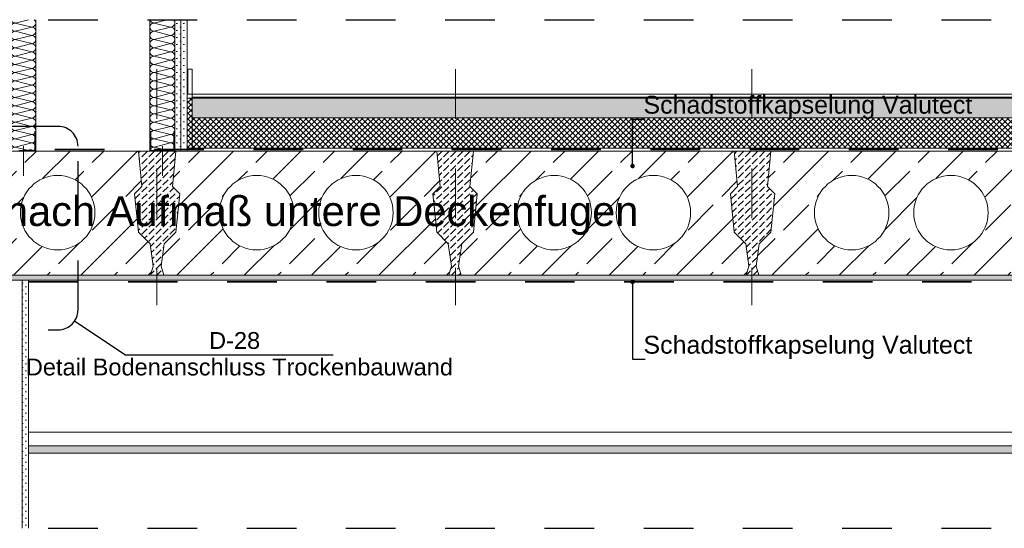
# Model space of a CAD drawing. Header units: metres. Extents: x 39.6 to 62.6, y -3.3 to 8.
# Tile 19 of 48: x 44.4 to 46.4, y 2.5 to 3.5. Entities that reach past the tile are written whole.
import ezdxf

# ---------------------------------------------------------------- set-up
doc = ezdxf.new("R2010")
doc.units = ezdxf.units.M
doc.header["$MEASUREMENT"] = 0
for name, pattern in [('Achse', [0.08, 0.04, -0.02, 0, -0.02]), ('Punktlinie eng', [0.015, 0.005, -0.01]), ('Schnittlinie', [0.12, 0.06, -0.03, 0, -0.03]), ('Strichlinie eng', [0.046, 0.03, -0.016])]:
    doc.linetypes.add(name, pattern=pattern)
for name, color, linetype in [('152 - Bemaßung_ Beschriftung.Ausbau', 7, 'Continuous'), ('208 - Marker.Detail', 7, 'Continuous'), ('301 - Elemente.Linie', 7, 'Continuous'), ('302 - Elemente.Schraffur', 7, 'Continuous'), ('603 - Struktur.Bodenplatte_ Decke Roh', 7, 'Continuous'), ('605 - Struktur.Wand Innen', 7, 'Continuous'), ('650 - Abdeckung.Fußboden Aufbau', 7, 'Continuous'), ('660 - Unterkonstruktion.Trockenbau', 7, 'Continuous'), ('Neubau_606 - Struktur.Wand Innen Ausbau', 7, 'Continuous'), ('Neubau_651 - Abdeckung.Decke abgehängt_ bekleidet', 7, 'Continuous'), ('Neubau_660 - Unterkonstruktion.Trockenbau', 7, 'Continuous'), ('Neubau_802 - HKLSE.Sanitär', 7, 'Continuous')]:
    doc.layers.add(name, color=color, linetype=linetype)
doc.styles.add('ERSTELLTER_STIL_1', font='txt')
doc.dimstyles.new('ERSTELLTER_STIL__1', dxfattribs={"dimtxt": 0.18, "dimasz": 0.01824, "dimexe": 0.18, "dimexo": 0.0625, "dimgap": 0, "dimtad": 0, "dimtih": 1, "dimtoh": 1, "dimdec": 4, "dimzin": 0, "dimdsep": 46, "dimcen": 0.09, "dimadec": 0, "dimazin": 0, "dimtfac": 1, "dimtdec": 4, "dimtmove": 0, "dimatfit": 3, "dimldrblk": 'ARROWHEAD_11', "dimfxl": 1, "dimtolj": 1, "dimtzin": 0, "dimarcsym": 0})
pattern_1 = [(45, (0, 0), (-0.0056568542, 0.0056568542), []), (135, (0, 0), (0.0056568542, 0.0056568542), [])]
pattern_2 = [(45, (0, 0), (-0.0070710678, 0.0070710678), [0, -0.01])]
pattern_3 = [(45, (0, 0), (-0.014142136, 0.014142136), [0.015, -0.005]), (45, (5e-18, 0.014142), (-0.014142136, 0.014142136), [0.015, -0.005])]

# ---------------------------------------------------------------- blocks, each defined once
blk = doc.blocks.new('*X32')
at = {"layer": 'Neubau_606 - Struktur.Wand Innen Ausbau', "color": 1, "linetype": 'Continuous', "lineweight": 5}
for p, q in [((44.67, 3.515), (44.6433, 3.5083)), ((44.6767, 3.5), (44.6433, 3.5083)), ((44.6767, 3.5), (44.6433, 3.4917)), ((44.6767, 3.4833), (44.6433, 3.4917)), ((44.6767, 3.4833), (44.6433, 3.475)), ((44.6767, 3.4667), (44.6433, 3.475)), ((44.6767, 3.4667), (44.6433, 3.4583)), ((44.6767, 3.45), (44.6433, 3.4583)), ((44.6767, 3.45), (44.6433, 3.4417)), ((44.6767, 3.4333), (44.6433, 3.4417)), ((44.6767, 3.4333), (44.6433, 3.425)), ((44.6767, 3.4167), (44.6433, 3.425)), ((44.6767, 3.4167), (44.6433, 3.4083)), ((44.6767, 3.4), (44.6433, 3.4083)), ((44.6767, 3.4), (44.6433, 3.3917)), ((44.6767, 3.3833), (44.6433, 3.3917)), ((44.6767, 3.3833), (44.6433, 3.375)), ((44.6767, 3.3667), (44.6433, 3.375)), ((44.6767, 3.3667), (44.6433, 3.3583)), ((44.6767, 3.35), (44.6433, 3.3583)), ((44.6767, 3.35), (44.6433, 3.3417)), ((44.6767, 3.3333), (44.6433, 3.3417)), ((44.6767, 3.3333), (44.6433, 3.325)), ((44.6767, 3.3167), (44.6433, 3.325)), ((44.6767, 3.3167), (44.6433, 3.3083)), ((44.6767, 3.3), (44.6433, 3.3083)), ((44.6767, 3.3), (44.6433, 3.2917)), ((44.6767, 3.2833), (44.6433, 3.2917)), ((44.6767, 3.2833), (44.6433, 3.275)), ((44.6767, 3.2667), (44.6433, 3.275)), ((44.6767, 3.2667), (44.6433, 3.2583)), ((44.6767, 3.25), (44.6433, 3.2583))]:
    blk.add_line(p, q, dxfattribs=at)
for centre, start, end in [((44.6433, 3.5167), 191.5368, 270), ((44.6767, 3.5083), 0, 53.1303), ((44.6433, 3.5), 90, 180), ((44.6433, 3.5), 180, 270), ((44.6767, 3.5083), 270, 0), ((44.6767, 3.4917), 0, 90), ((44.6433, 3.4833), 90, 180), ((44.6433, 3.4833), 180, 270), ((44.6433, 3.4667), 90, 180), ((44.6767, 3.4917), 270, 0), ((44.6767, 3.475), 0, 90), ((44.6767, 3.475), 270, 0), ((44.6433, 3.4667), 180, 270), ((44.6433, 3.45), 90, 180), ((44.6767, 3.4583), 0, 90), ((44.6767, 3.4583), 270, 0), ((44.6433, 3.45), 180, 270), ((44.6433, 3.4333), 90, 180), ((44.6433, 3.4333), 180, 270), ((44.6767, 3.4417), 0, 90), ((44.6767, 3.4417), 270, 0), ((44.6767, 3.425), 0, 90), ((44.6433, 3.4167), 90, 180), ((44.6433, 3.4167), 180, 270), ((44.6767, 3.425), 270, 0), ((44.6767, 3.4083), 0, 90), ((44.6433, 3.4), 90, 180), ((44.6433, 3.4), 180, 270), ((44.6767, 3.4083), 270, 0), ((44.6767, 3.3917), 0, 90), ((44.6433, 3.3833), 90, 180), ((44.6433, 3.3833), 180, 270), ((44.6433, 3.3667), 90, 180), ((44.6767, 3.3917), 270, 0), ((44.6767, 3.375), 0, 90), ((44.6767, 3.375), 270, 0), ((44.6433, 3.3667), 180, 270), ((44.6433, 3.35), 90, 180), ((44.6767, 3.3583), 0, 90), ((44.6767, 3.3583), 270, 0), ((44.6433, 3.35), 180, 270), ((44.6433, 3.3333), 90, 180), ((44.6433, 3.3333), 180, 270), ((44.6767, 3.3417), 0, 90), ((44.6767, 3.3417), 270, 0), ((44.6767, 3.325), 0, 90), ((44.6433, 3.3167), 90, 180), ((44.6433, 3.3167), 180, 270), ((44.6767, 3.325), 270, 0), ((44.6767, 3.3083), 0, 90), ((44.6433, 3.3), 90, 180), ((44.6433, 3.3), 180, 270), ((44.6767, 3.3083), 270, 0), ((44.6767, 3.2917), 0, 90), ((44.6433, 3.2833), 90, 180), ((44.6433, 3.2833), 180, 270), ((44.6433, 3.2667), 90, 180), ((44.6767, 3.2917), 270, 0), ((44.6767, 3.275), 0, 90), ((44.6767, 3.275), 270, 0), ((44.6433, 3.2667), 180, 270), ((44.6433, 3.25), 90, 180), ((44.6767, 3.2583), 0, 90), ((44.6767, 3.2583), 270, 0)]:
    blk.add_arc(centre, 0.00833, start, end, dxfattribs=at)
blk = doc.blocks.new('*X33')
at = {"layer": 'Neubau_606 - Struktur.Wand Innen Ausbau', "color": 1, "linetype": 'Continuous', "lineweight": 5}
for p, q in [((44.39, 3.515), (44.3633, 3.5083)), ((44.3967, 3.5), (44.3633, 3.5083)), ((44.3967, 3.5), (44.3633, 3.4917)), ((44.3967, 3.4833), (44.3633, 3.4917)), ((44.3967, 3.4833), (44.3633, 3.475)), ((44.3967, 3.4667), (44.3633, 3.475)), ((44.3967, 3.4667), (44.3633, 3.4583)), ((44.3967, 3.45), (44.3633, 3.4583)), ((44.3967, 3.45), (44.3633, 3.4417)), ((44.3967, 3.4333), (44.3633, 3.4417)), ((44.3967, 3.4333), (44.3633, 3.425)), ((44.3967, 3.4167), (44.3633, 3.425)), ((44.3967, 3.4167), (44.3633, 3.4083)), ((44.3967, 3.4), (44.3633, 3.4083)), ((44.3967, 3.4), (44.3633, 3.3917)), ((44.3967, 3.3833), (44.3633, 3.3917)), ((44.3967, 3.3833), (44.3633, 3.375)), ((44.3967, 3.3667), (44.3633, 3.375)), ((44.3967, 3.3667), (44.3633, 3.3583)), ((44.3967, 3.35), (44.3633, 3.3583)), ((44.3967, 3.35), (44.3633, 3.3417)), ((44.3967, 3.3333), (44.3633, 3.3417)), ((44.3967, 3.3333), (44.3633, 3.325)), ((44.3967, 3.3167), (44.3633, 3.325)), ((44.3967, 3.3167), (44.3633, 3.3083)), ((44.3967, 3.3), (44.3633, 3.3083)), ((44.3967, 3.3), (44.3633, 3.2917)), ((44.3967, 3.2833), (44.3633, 3.2917)), ((44.3967, 3.2833), (44.3633, 3.275)), ((44.3967, 3.2667), (44.3633, 3.275)), ((44.3967, 3.2667), (44.3633, 3.2583)), ((44.3967, 3.25), (44.3633, 3.2583))]:
    blk.add_line(p, q, dxfattribs=at)
for centre, start, end in [((44.3633, 3.5167), 191.5368, 270), ((44.3967, 3.5083), 0, 53.1303), ((44.3633, 3.5), 90, 180), ((44.3633, 3.5), 180, 270), ((44.3967, 3.5083), 270, 0), ((44.3967, 3.4917), 0, 90), ((44.3633, 3.4833), 90, 180), ((44.3633, 3.4833), 180, 270), ((44.3633, 3.4667), 90, 180), ((44.3967, 3.4917), 270, 0), ((44.3967, 3.475), 0, 90), ((44.3967, 3.475), 270, 0), ((44.3633, 3.4667), 180, 270), ((44.3633, 3.45), 90, 180), ((44.3967, 3.4583), 0, 90), ((44.3967, 3.4583), 270, 0), ((44.3633, 3.45), 180, 270), ((44.3633, 3.4333), 90, 180), ((44.3633, 3.4333), 180, 270), ((44.3967, 3.4417), 0, 90), ((44.3967, 3.4417), 270, 0), ((44.3967, 3.425), 0, 90), ((44.3633, 3.4167), 90, 180), ((44.3633, 3.4167), 180, 270), ((44.3967, 3.425), 270, 0), ((44.3967, 3.4083), 0, 90), ((44.3633, 3.4), 90, 180), ((44.3633, 3.4), 180, 270), ((44.3967, 3.4083), 270, 0), ((44.3967, 3.3917), 0, 90), ((44.3633, 3.3833), 90, 180), ((44.3633, 3.3833), 180, 270), ((44.3633, 3.3667), 90, 180), ((44.3967, 3.3917), 270, 0), ((44.3967, 3.375), 0, 90), ((44.3967, 3.375), 270, 0), ((44.3633, 3.3667), 180, 270), ((44.3633, 3.35), 90, 180), ((44.3967, 3.3583), 0, 90), ((44.3967, 3.3583), 270, 0), ((44.3633, 3.35), 180, 270), ((44.3633, 3.3333), 90, 180), ((44.3633, 3.3333), 180, 270), ((44.3967, 3.3417), 0, 90), ((44.3967, 3.3417), 270, 0), ((44.3967, 3.325), 0, 90), ((44.3633, 3.3167), 90, 180), ((44.3633, 3.3167), 180, 270), ((44.3967, 3.325), 270, 0), ((44.3967, 3.3083), 0, 90), ((44.3633, 3.3), 90, 180), ((44.3633, 3.3), 180, 270), ((44.3967, 3.3083), 270, 0), ((44.3967, 3.2917), 0, 90), ((44.3633, 3.2833), 90, 180), ((44.3633, 3.2833), 180, 270), ((44.3633, 3.2667), 90, 180), ((44.3967, 3.2917), 270, 0), ((44.3967, 3.275), 0, 90), ((44.3967, 3.275), 270, 0), ((44.3633, 3.2667), 180, 270), ((44.3633, 3.25), 90, 180), ((44.3967, 3.2583), 0, 90), ((44.3967, 3.2583), 270, 0)]:
    blk.add_arc(centre, 0.00833, start, end, dxfattribs=at)
blk = doc.blocks.new('ARROWHEAD_11')
at = {"color": 0, "linetype": 'Continuous', "lineweight": 0}
blk.add_line((0, 0), (-1, 0), dxfattribs=at)
at = {"color": 0, "linetype": 'Continuous', "lineweight": 0, "const_width": 0.25, "flags": 128}
blk.add_lwpolyline([(-0.125, 0, 1), (0.125, 0, 1)], format="xyb", close=True, dxfattribs=at)

msp = doc.modelspace()

# ---------------------------------------------------------------- hatches: boundary and pattern name
at = {"layer": '302 - Elemente.Schraffur', "linetype": 'Continuous', "lineweight": 9}
h = msp.add_hatch(dxfattribs=at)
h.set_pattern_fill('Beton__unbewehrt_0001', style=0, pattern_type=2)
h.set_pattern_definition(pattern_3)
h.paths.add_polyline_path([(44.6872, 3.0866), (44.6949, 3.1641), (44.6803, 3.1787), (44.6872, 3.25), (44.6118, 3.25), (44.6187, 3.1787), (44.6041, 3.1641), (44.6118, 3.0866), (44.6351, 3.0634), (44.6415, 3.0183), (44.6361, 3), (44.6629, 3), (44.6575, 3.0183), (44.6639, 3.0634)])
h = msp.add_hatch(dxfattribs=at)
h.set_pattern_fill('Beton__unbewehrt_0001', style=0, pattern_type=2)
h.set_pattern_definition(pattern_3)
h.paths.add_polyline_path([(45.2867, 3.0866), (45.2944, 3.1641), (45.2798, 3.1787), (45.2867, 3.25), (45.2128, 3.25), (45.2197, 3.1787), (45.2051, 3.1641), (45.2128, 3.0866), (45.2361, 3.0634), (45.2425, 3.0183), (45.2371, 3), (45.2624, 3), (45.257, 3.0183), (45.2634, 3.0634)])
h = msp.add_hatch(dxfattribs=at)
h.set_pattern_fill('Beton__unbewehrt_0001', style=0, pattern_type=2)
h.set_pattern_definition(pattern_3)
h.paths.add_polyline_path([(45.8862, 3.0866), (45.8939, 3.1641), (45.8793, 3.1787), (45.8862, 3.25), (45.8123, 3.25), (45.8192, 3.1787), (45.8046, 3.1641), (45.8123, 3.0866), (45.8356, 3.0634), (45.842, 3.0183), (45.8366, 3), (45.8619, 3), (45.8565, 3.0183), (45.8629, 3.0634)])
at = {"layer": '603 - Struktur.Bodenplatte_ Decke Roh', "linetype": 'Continuous', "lineweight": 9}
h = msp.add_hatch(dxfattribs=at)
h.set_pattern_fill('Beton__Stahlbeton_0001', style=0, pattern_type=2)
h.set_pattern_definition([(45, (44.349, 3.125), (-0.067882, 0.067882), []), (45, (44.31506, 3.15894), (-0.067882, 0.067882), [0.072, -0.024])])
h.paths.add_polyline_path([(44.0862, 3.25), (44.0793, 3.1787), (44.0939, 3.1641), (44.0862, 3.0866), (44.0629, 3.0634), (44.0565, 3.0183), (44.0619, 3), (44.6361, 3), (44.6415, 3.0183), (44.6351, 3.0634), (44.6118, 3.0866), (44.6041, 3.1641), (44.6187, 3.1787), (44.6118, 3.25)])
h.paths.add_polyline_path([(44.174, 3.1261, 1), (44.324, 3.1261, 1)], flags=0)
h.paths.add_polyline_path([(44.374, 3.1261, 1), (44.524, 3.1261, 1)], flags=0)
h = msp.add_hatch(dxfattribs=at)
h.set_pattern_fill('Beton__Stahlbeton_0001', style=0, pattern_type=2)
h.set_pattern_definition([(45, (44.95, 3.125), (-0.067882, 0.067882), []), (45, (44.91606, 3.15894), (-0.067882, 0.067882), [0.072, -0.024])])
h.paths.add_polyline_path([(44.6872, 3.25), (44.6803, 3.1787), (44.6949, 3.1641), (44.6872, 3.0866), (44.6639, 3.0634), (44.6575, 3.0183), (44.6629, 3), (45.2371, 3), (45.2425, 3.0183), (45.2361, 3.0634), (45.2128, 3.0866), (45.2051, 3.1641), (45.2197, 3.1787), (45.2128, 3.25)])
h.paths.add_polyline_path([(44.775, 3.1261, 1), (44.925, 3.1261, 1)], flags=0)
h.paths.add_polyline_path([(44.975, 3.1261, 1), (45.125, 3.1261, 1)], flags=0)
h = msp.add_hatch(dxfattribs=at)
h.set_pattern_fill('Beton__Stahlbeton_0001', style=0, pattern_type=2)
h.set_pattern_definition([(45, (45.5495, 3.125), (-0.067882, 0.067882), []), (45, (45.51556, 3.15894), (-0.067882, 0.067882), [0.072, -0.024])])
h.paths.add_polyline_path([(45.2867, 3.25), (45.2798, 3.1787), (45.2944, 3.1641), (45.2867, 3.0866), (45.2634, 3.0634), (45.257, 3.0183), (45.2624, 3), (45.8366, 3), (45.842, 3.0183), (45.8356, 3.0634), (45.8123, 3.0866), (45.8046, 3.1641), (45.8192, 3.1787), (45.8123, 3.25)])
h.paths.add_polyline_path([(45.3745, 3.1261, 1), (45.5245, 3.1261, 1)], flags=0)
h.paths.add_polyline_path([(45.5745, 3.1261, 1), (45.7245, 3.1261, 1)], flags=0)
h = msp.add_hatch(dxfattribs=at)
h.set_pattern_fill('Beton__Stahlbeton_0001', style=0, pattern_type=2)
h.set_pattern_definition([(45, (46.149, 3.125), (-0.067882, 0.067882), []), (45, (46.11506, 3.15894), (-0.067882, 0.067882), [0.072, -0.024])])
h.paths.add_polyline_path([(45.8862, 3.25), (45.8793, 3.1787), (45.8939, 3.1641), (45.8862, 3.0866), (45.8629, 3.0634), (45.8565, 3.0183), (45.8619, 3), (46.4361, 3), (46.4415, 3.0183), (46.4351, 3.0634), (46.4118, 3.0866), (46.4041, 3.1641), (46.4187, 3.1787), (46.4118, 3.25)])
h.paths.add_polyline_path([(45.974, 3.1261, 1), (46.124, 3.1261, 1)], flags=0)
h.paths.add_polyline_path([(46.174, 3.1261, 1), (46.324, 3.1261, 1)], flags=0)
at = {"layer": '603 - Struktur.Bodenplatte_ Decke Roh', "linetype": 'Continuous', "lineweight": 5}
h = msp.add_hatch(dxfattribs=at)
h.set_pattern_fill('Gips_0001', style=0, pattern_type=2)
h.set_pattern_definition(pattern_2)
h.paths.add_polyline_path([(47.63, 3), (42.4015, 3), (42.4015, 2.99), (47.63, 2.99)])
at = {"layer": '650 - Abdeckung.Fußboden Aufbau', "linetype": 'Continuous', "lineweight": 5}
h = msp.add_hatch(dxfattribs=at)
h.set_pattern_fill('Dämmung__hart_2_0001', color=1, style=0, pattern_type=2)
h.set_pattern_definition(pattern_1)
h.paths.add_polyline_path([(44.72, 3.256), (44.71, 3.256), (44.71, 3.357), (44.72, 3.357)])
h = msp.add_hatch(dxfattribs=at)
h.set_pattern_fill('Beton__unbewehrt_0001', color=1, style=0, pattern_type=2)
h.set_pattern_definition(pattern_3)
h.paths.add_polyline_path([(46.835, 3.357), (46.835, 3.317), (44.72, 3.317), (44.72, 3.357)])
h = msp.add_hatch(dxfattribs=at)
h.set_pattern_fill('Dämmung__hart_2_0001', color=1, style=0, pattern_type=2)
h.set_pattern_definition(pattern_1)
h.paths.add_polyline_path([(46.835, 3.317), (46.835, 3.256), (44.72, 3.256), (44.72, 3.317)])
at = {"layer": 'Neubau_606 - Struktur.Wand Innen Ausbau', "linetype": 'Continuous', "lineweight": 5}
h = msp.add_hatch(dxfattribs=at)
h.set_pattern_fill('Gips_0001', style=0, pattern_type=2)
h.set_pattern_definition(pattern_2)
h.paths.add_polyline_path([(44.685, 3.25), (44.6975, 3.25), (44.6975, 3.515), (44.685, 3.515)])
h = msp.add_hatch(dxfattribs=at)
h.set_pattern_fill('Gips_0001', style=0, pattern_type=2)
h.set_pattern_definition(pattern_2)
h.paths.add_polyline_path([(44.6975, 3.25), (44.71, 3.25), (44.71, 3.515), (44.6975, 3.515)])
h = msp.add_hatch(dxfattribs=at)
h.set_pattern_fill('Gips_0001', style=0, pattern_type=2)
h.set_pattern_definition(pattern_2)
h.paths.add_polyline_path([(44.3775, 2.99), (44.365, 2.99), (44.365, 2.49), (44.3775, 2.49)])
h = msp.add_hatch(dxfattribs=at)
h.set_pattern_fill('Gips_0001', style=0, pattern_type=2)
h.set_pattern_definition(pattern_2)
h.paths.add_polyline_path([(44.39, 2.99), (44.3775, 2.99), (44.3775, 2.49), (44.39, 2.49)])
at = {"layer": 'Neubau_651 - Abdeckung.Decke abgehängt_ bekleidet', "linetype": 'Continuous', "lineweight": 5}
h = msp.add_hatch(dxfattribs=at)
h.set_pattern_fill('Gips_0001', style=0, pattern_type=2)
h.set_pattern_definition(pattern_2)
h.paths.add_polyline_path([(44.39, 2.6415), (47.045, 2.6415), (47.045, 2.6565), (44.39, 2.6565)])

# ---------------------------------------------------------------- linework, layer by layer
at = {"layer": '208 - Marker.Detail', "color": 30, "linetype": 'Punktlinie eng', "lineweight": 25, "true_color": 0xff6e00}
for p, q in [((44.45, 3.3), (44.23, 3.3)), ((44.49, 2.93), (44.49, 3.26)), ((44.23, 2.89), (44.45, 2.89))]:
    msp.add_line(p, q, dxfattribs=at)
at = {"layer": '208 - Marker.Detail', "color": 30, "linetype": 'Continuous', "lineweight": 25, "true_color": 0xff6e00}
for p, q in [((44.5844, 2.8399), (44.4832, 2.9077)), ((44.5844, 2.8399), (44.6044, 2.8399)), ((44.6044, 2.8399), (45.0044, 2.8399))]:
    msp.add_line(p, q, dxfattribs=at)
at = {"layer": '208 - Marker.Detail', "color": 30, "linetype": 'Punktlinie eng', "lineweight": 25, "true_color": 0xff6e00}
for centre, start, end in [((44.45, 3.26), 0, 90), ((44.45, 2.93), 270, 0)]:
    msp.add_arc(centre, 0.04, start, end, dxfattribs=at)
at = {"layer": '301 - Elemente.Linie', "color": 7, "linetype": 'Schnittlinie', "lineweight": 25}
for p, q in [((39.63, 3.515), (47.63, 3.515)), ((39.63, 2.49), (47.63, 2.49))]:
    msp.add_line(p, q, dxfattribs=at)
at = {"layer": '301 - Elemente.Linie', "color": 7, "linetype": 'Achse', "lineweight": 18}
for p, q in [((44.649, 3.415), (44.649, 2.94)), ((45.251, 3.415), (45.251, 2.94)), ((45.848, 3.415), (45.848, 2.94))]:
    msp.add_line(p, q, dxfattribs=at)
at = {"layer": '301 - Elemente.Linie', "color": 92, "linetype": 'Strichlinie eng', "lineweight": 35, "true_color": 0x00be00, "flags": 128}
for points in [[(40.2033, 3.4132), (40.2033, 3.2534), (47.1573, 3.2534), (47.1573, 3.4132)], [(47.0408, 2.9365), (47.0408, 2.9865), (42.389, 2.9865), (42.389, 2.6724), (42.1844, 2.6724), (42.1844, 2.9865), (40.444, 2.9865), (40.444, 2.5973), (40.2034, 2.5973), (40.2034, 2.5473)]]:
    msp.add_lwpolyline(points, dxfattribs=at)
at = {"layer": '301 - Elemente.Linie', "color": 1, "linetype": 'Continuous', "lineweight": 13, "flags": 128}
msp.add_lwpolyline([(44.72, 3.365), (44.7111, 3.365), (44.7111, 3.415), (44.72, 3.415)], close=True, dxfattribs=at)
at = {"layer": '302 - Elemente.Schraffur', "color": 7, "linetype": 'Continuous', "lineweight": 13, "flags": 128}
for points in [[(44.6872, 3.0866), (44.6949, 3.1641), (44.6803, 3.1787), (44.6872, 3.25), (44.6118, 3.25), (44.6187, 3.1787), (44.6041, 3.1641), (44.6118, 3.0866), (44.6351, 3.0634), (44.6415, 3.0183), (44.6361, 3), (44.6629, 3), (44.6575, 3.0183), (44.6639, 3.0634)], [(45.2867, 3.0866), (45.2944, 3.1641), (45.2798, 3.1787), (45.2867, 3.25), (45.2128, 3.25), (45.2197, 3.1787), (45.2051, 3.1641), (45.2128, 3.0866), (45.2361, 3.0634), (45.2425, 3.0183), (45.2371, 3), (45.2624, 3), (45.257, 3.0183), (45.2634, 3.0634)], [(45.8862, 3.0866), (45.8939, 3.1641), (45.8793, 3.1787), (45.8862, 3.25), (45.8123, 3.25), (45.8192, 3.1787), (45.8046, 3.1641), (45.8123, 3.0866), (45.8356, 3.0634), (45.842, 3.0183), (45.8366, 3), (45.8619, 3), (45.8565, 3.0183), (45.8629, 3.0634)]]:
    msp.add_lwpolyline(points, close=True, dxfattribs=at)
at = {"layer": '603 - Struktur.Bodenplatte_ Decke Roh', "color": 1, "linetype": 'Continuous', "lineweight": 13}
msp.add_line((46.845, 3.256), (44.71, 3.256), dxfattribs=at)
at = {"layer": '603 - Struktur.Bodenplatte_ Decke Roh', "color": 7, "linetype": 'Continuous', "lineweight": 13}
for p, q in [((47.63, 3.25), (39.63, 3.25)), ((47.63, 3), (39.63, 3))]:
    msp.add_line(p, q, dxfattribs=at)
at = {"layer": '603 - Struktur.Bodenplatte_ Decke Roh', "color": 7, "linetype": 'Continuous', "lineweight": 5}
msp.add_line((47.045, 2.99), (44.39, 2.99), dxfattribs=at)
at = {"layer": '603 - Struktur.Bodenplatte_ Decke Roh', "color": 7, "linetype": 'Continuous', "lineweight": 13, "flags": 128}
for points in [[(44.0862, 3.25), (44.0793, 3.1787), (44.0939, 3.1641), (44.0862, 3.0866), (44.0629, 3.0634), (44.0565, 3.0183), (44.0619, 3), (44.6361, 3), (44.6415, 3.0183), (44.6351, 3.0634), (44.6118, 3.0866), (44.6041, 3.1641), (44.6187, 3.1787), (44.6118, 3.25)], [(44.6872, 3.25), (44.6803, 3.1787), (44.6949, 3.1641), (44.6872, 3.0866), (44.6639, 3.0634), (44.6575, 3.0183), (44.6629, 3), (45.2371, 3), (45.2425, 3.0183), (45.2361, 3.0634), (45.2128, 3.0866), (45.2051, 3.1641), (45.2197, 3.1787), (45.2128, 3.25)], [(45.2867, 3.25), (45.2798, 3.1787), (45.2944, 3.1641), (45.2867, 3.0866), (45.2634, 3.0634), (45.257, 3.0183), (45.2624, 3), (45.8366, 3), (45.842, 3.0183), (45.8356, 3.0634), (45.8123, 3.0866), (45.8046, 3.1641), (45.8192, 3.1787), (45.8123, 3.25)], [(45.8862, 3.25), (45.8793, 3.1787), (45.8939, 3.1641), (45.8862, 3.0866), (45.8629, 3.0634), (45.8565, 3.0183), (45.8619, 3), (46.4361, 3), (46.4415, 3.0183), (46.4351, 3.0634), (46.4118, 3.0866), (46.4041, 3.1641), (46.4187, 3.1787), (46.4118, 3.25)]]:
    msp.add_lwpolyline(points, close=True, dxfattribs=at)
for points in [[(44.374, 3.1261, 1), (44.524, 3.1261, 1)], [(44.775, 3.1261, 1), (44.925, 3.1261, 1)], [(44.975, 3.1261, 1), (45.125, 3.1261, 1)], [(45.3745, 3.1261, 1), (45.5245, 3.1261, 1)], [(45.5745, 3.1261, 1), (45.7245, 3.1261, 1)], [(45.974, 3.1261, 1), (46.124, 3.1261, 1)], [(46.174, 3.1261, 1), (46.324, 3.1261, 1)]]:
    msp.add_lwpolyline(points, format="xyb", close=True, dxfattribs=at)
at = {"layer": '603 - Struktur.Bodenplatte_ Decke Roh', "color": 7, "linetype": 'Continuous', "lineweight": 5, "flags": 128}
msp.add_lwpolyline([(44.39, 2.99), (44.3775, 2.99), (44.365, 2.99), (44.315, 2.99), (44.3025, 2.99), (44.29, 2.99)], dxfattribs=at)
at = {"layer": '605 - Struktur.Wand Innen', "color": 1, "linetype": 'Continuous', "lineweight": 13, "flags": 128}
msp.add_lwpolyline([(44.72, 3.365), (44.72, 3.317)], dxfattribs=at)
at = {"layer": '650 - Abdeckung.Fußboden Aufbau', "color": 1, "linetype": 'Continuous', "lineweight": 13}
for p, q in [((44.72, 3.365), (46.835, 3.365)), ((44.72, 3.359), (46.835, 3.359)), ((44.72, 3.357), (46.835, 3.357)), ((44.72, 3.317), (46.835, 3.317))]:
    msp.add_line(p, q, dxfattribs=at)
at = {"layer": '650 - Abdeckung.Fußboden Aufbau', "color": 1, "linetype": 'Continuous', "lineweight": 9, "flags": 128}
msp.add_lwpolyline([(44.72, 3.256), (44.71, 3.256), (44.71, 3.357), (44.72, 3.357)], close=True, dxfattribs=at)
at = {"layer": '660 - Unterkonstruktion.Trockenbau', "color": 1, "linetype": 'Continuous', "lineweight": 13}
for p, q in [((44.38, 3.26), (44.38, 3.2)), ((44.66, 3.26), (44.66, 3.2))]:
    msp.add_line(p, q, dxfattribs=at)
at = {"layer": 'Neubau_606 - Struktur.Wand Innen Ausbau', "color": 1, "linetype": 'Continuous', "lineweight": 5}
for p, q in [((44.405, 3.515), (44.405, 3.25)), ((44.635, 3.515), (44.635, 3.25)), ((44.6975, 3.515), (44.6975, 3.25)), ((44.71, 3.515), (44.71, 3.365)), ((44.3775, 2.99), (44.3775, 2.49)), ((44.39, 2.99), (44.39, 2.7425)), ((44.39, 2.7005), (44.39, 2.49))]:
    msp.add_line(p, q, dxfattribs=at)
at = {"layer": 'Neubau_606 - Struktur.Wand Innen Ausbau', "color": 1, "linetype": 'Continuous', "lineweight": 5, "flags": 128}
for points in [[(44.71, 3.365), (44.71, 3.345), (44.71, 3.27), (44.71, 3.25)], [(44.39, 2.7425), (44.39, 2.7155), (44.39, 2.7005)]]:
    msp.add_lwpolyline(points, dxfattribs=at)
at = {"layer": 'Neubau_651 - Abdeckung.Decke abgehängt_ bekleidet', "color": 1, "linetype": 'Continuous', "lineweight": 5}
for p, q in [((47.045, 2.6835), (44.39, 2.6835)), ((47.045, 2.6565), (44.39, 2.6565)), ((47.045, 2.6415), (44.39, 2.6415))]:
    msp.add_line(p, q, dxfattribs=at)
at = {"layer": 'Neubau_660 - Unterkonstruktion.Trockenbau', "color": 1, "linetype": 'Continuous', "lineweight": 13, "flags": 128}
msp.add_lwpolyline([(44.3705, 3.25), (44.3895, 3.25, 0.156603), (44.3916, 3.2507, -0.156603), (44.3926, 3.251), (44.3944, 3.251, -0.156603), (44.3954, 3.2507, 0.156603), (44.3975, 3.25), (44.403, 3.25, 0.414214), (44.405, 3.252), (44.405, 3.29), (44.4032, 3.29), (44.4032, 3.252, -0.414214), (44.403, 3.2517), (44.3975, 3.2517, -0.156603), (44.3965, 3.2521, 0.156603), (44.3944, 3.2527), (44.3926, 3.2527, 0.156603), (44.3905, 3.2521, -0.156603), (44.3895, 3.2517), (44.3705, 3.2517, -0.156603)], format="xyb", dxfattribs=at)
msp.add_lwpolyline([(44.635, 3.29), (44.635, 3.252, 0.414214), (44.637, 3.25), (44.6425, 3.25, 0.156603), (44.6446, 3.2507, -0.156603), (44.6456, 3.251), (44.6474, 3.251, -0.156603), (44.6484, 3.2507, 0.156603), (44.6505, 3.25), (44.6695, 3.25, 0.156603), (44.6716, 3.2507, -0.156603), (44.6726, 3.251), (44.6744, 3.251, -0.156603), (44.6754, 3.2507, 0.156603), (44.6775, 3.25), (44.683, 3.25, 0.414214), (44.685, 3.252), (44.685, 3.29), (44.6832, 3.29), (44.6832, 3.252, -0.414214), (44.683, 3.2517), (44.6775, 3.2517, -0.156603), (44.6764, 3.2521, 0.156603), (44.6744, 3.2527), (44.6726, 3.2527, 0.156603), (44.6705, 3.2521, -0.156603), (44.6695, 3.2517), (44.6505, 3.2517, -0.156603), (44.6494, 3.2521, 0.156603), (44.6474, 3.2527), (44.6456, 3.2527, 0.156603), (44.6435, 3.2521, -0.156603), (44.6425, 3.2517), (44.637, 3.2517, -0.414214), (44.6367, 3.252), (44.6367, 3.29)], format="xyb", close=True, dxfattribs=at)
at = {"layer": 'Neubau_802 - HKLSE.Sanitär', "color": 1, "linetype": 'Continuous', "lineweight": 9}
msp.add_line((44.685, 3.515), (44.685, 3.25), dxfattribs=at)

# ---------------------------------------------------------------- block references
at = {"layer": 'Neubau_606 - Struktur.Wand Innen Ausbau', "color": 1, "linetype": 'Continuous', "lineweight": 5}
for name in ['*X33', '*X32']:
    msp.add_blockref(name, (0, 0), dxfattribs=at)

# ---------------------------------------------------------------- texts
at = {"layer": '152 - Bemaßung_ Beschriftung.Ausbau', "color": 7, "linetype": 'Continuous', "lineweight": 9, "style": 'ERSTELLTER_STIL_1'}
for s, insert, char_height, attachment_point in [('\\A1;{\\pqr;\\fArial|b0|i0|c0|p38;Schadstoffkapselung\\fArial|b0|i0|c0|p38; \\fArial|b0|i0|c0|p38;Valutect}', (46.292, 3.3148), 0.036, 9), ('\\A1;{\\pql;\\fArial|b0|i0|c0|p38;schematische Darstellung der Deckenelemente / keine Verlegepläne / nach Aufmaß untere Deckenfugen}', (41.7292, 3.0811), 0.06, 7), ('\\A1;{\\pqr;\\fArial|b0|i0|c0|p38;Schadstoffkapselung\\fArial|b0|i0|c0|p38; \\fArial|b0|i0|c0|p38;Valutect}', (46.292, 2.8311), 0.036, 9)]:
    msp.add_mtext(s, dxfattribs=dict(at, insert=insert, char_height=char_height, attachment_point=attachment_point))
at = {"layer": '208 - Marker.Detail', "color": 30, "lineweight": 25, "true_color": 0xff6e00, "char_height": 0.034, "style": 'ERSTELLTER_STIL_1'}
for s, insert, attachment_point in [('\\A1;{\\pql;\\fArial|b0|i0|c0|p38;D-28}', (44.7541, 2.851), 7), ('\\A1;{\\pql;\\fArial|b0|i0|c0|p38;Detail Bodenanschluss Trockenbauwand}', (44.3849, 2.8321), 1)]:
    msp.add_mtext(s, dxfattribs=dict(at, insert=insert, attachment_point=attachment_point))

# ---------------------------------------------------------------- leaders
at = {"layer": '152 - Bemaßung_ Beschriftung.Ausbau', "color": 7, "linetype": 'Continuous', "lineweight": 9, "annotation_type": 0, "has_hookline": 1, "hookline_direction": 0, "text_width": 0.6593}
for points in [[(45.6075, 3.2201), (45.6075, 3.3148), (45.6327, 3.3148)], [(45.6075, 2.9865), (45.6075, 2.8311), (45.6327, 2.8311)]]:
    msp.add_leader(points, dimstyle='ERSTELLTER_STIL__1', dxfattribs=at)

doc.saveas('drawing.dxf')
